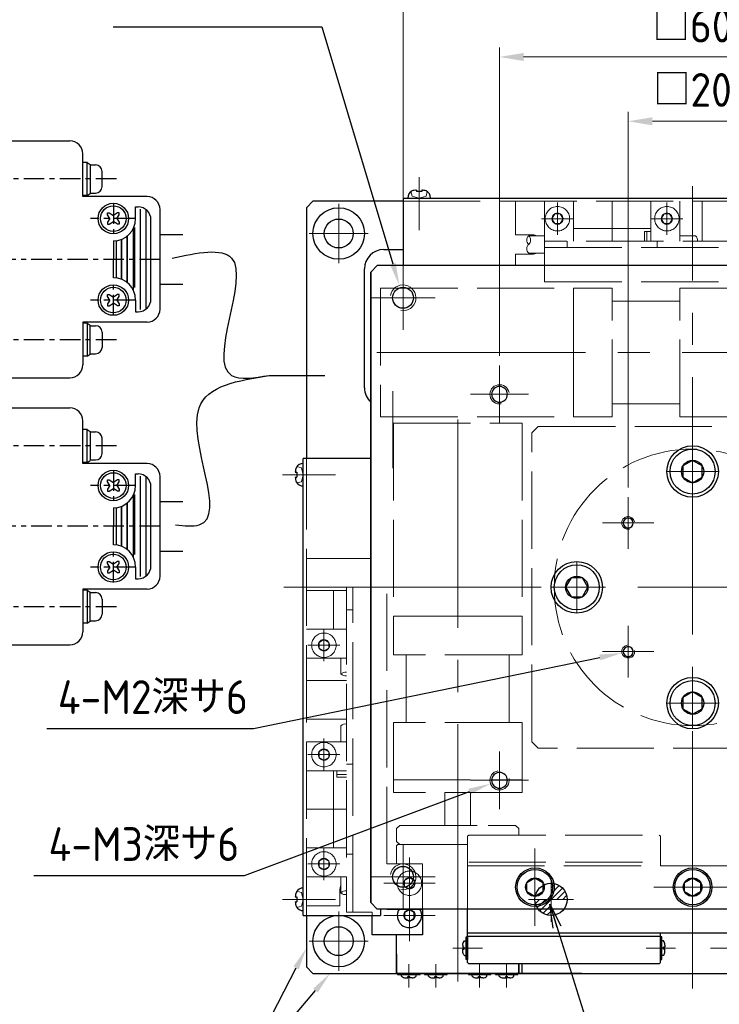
# Model space of a CAD drawing. Header units: millimetres. Extents: x 8675 to 9213, y 1906 to 2282.
# Tile 4 of 8: x 8827 to 8936, y 2001 to 2154. Entities that reach past the tile are written whole.
import ezdxf

# ---------------------------------------------------------------- set-up
doc = ezdxf.new("R2010")
doc.units = ezdxf.units.MM
doc.header["$LTSCALE"] = 0.8
for name, pattern in [('CENTER', [7, 4, -1, 1, -1]), ('GEN3', [6.25, 5, -1.25]), ('GEN7', [13.75, 10, -1.25, 1.25, -1.25])]:
    doc.linetypes.add(name, pattern=pattern)
doc.layers.get('0').update_dxf_attribs({"lineweight": 30})
for name, color, linetype, lineweight in [('3', 6, 'GEN3', 15), ('5', 3, 'Continuous', 15), ('6', 2, 'Continuous', 15), ('7', 4, 'GEN7', 15), ('8', 1, 'Continuous', 15), ('AM_5', 3, 'Continuous', 25)]:
    doc.layers.add(name, color=color, linetype=linetype, lineweight=lineweight)
doc.layers.add('CENTER', color=1, linetype='CENTER')
doc.styles.add('ACISOTS', font='isocp.shx', dxfattribs={"height": 1, "bigfont": 'extfont.shx'})
doc.styles.get("Standard").update_dxf_attribs({"font": 'ISOCP.SHX', "bigfont": 'EXTFONT.SHX'})
doc.dimstyles.new('AM_ISO$0', dxfattribs={"dimtxt": 3.5, "dimasz": 2.5, "dimexe": 1, "dimexo": 1, "dimgap": 1.5, "dimtad": 1, "dimdsep": 46, "dimtxsty": 'STANDARD', "dimcen": 0, "dimclrd": 256, "dimclre": 256, "dimclrt": 2, "dimadec": 0, "dimazin": 2, "dimtp": 0.1, "dimtm": 0.1, "dimtfac": 0.71, "dimtdec": 3, "dimtmove": 0, "dimatfit": 3, "dimfxl": 1, "dimlwd": -1, "dimlwe": -1, "dimarcsym": 0})
doc.dimstyles.new('GEN-ISO', dxfattribs={"dimtxt": 3.2, "dimasz": 2.5, "dimexe": 1, "dimexo": 0.5, "dimgap": 1, "dimtad": 1, "dimdec": 3, "dimdsep": 46, "dimtxsty": 'STANDARD', "dimblk1": 'OPEN', "dimblk2": 'OPEN', "dimsah": 1, "dimcen": 0, "dimclrd": 256, "dimclre": 256, "dimclrt": 2, "dimadec": 0, "dimazin": 0, "dimtp": 0.1, "dimtm": 0.1, "dimtfac": 0.71, "dimtdec": 3, "dimtmove": 0, "dimatfit": 3, "dimldrblk": 'OPEN', "dimfxl": 1, "dimtzin": 0, "dimarcsym": 0})

# ---------------------------------------------------------------- blocks, each defined once
blk = doc.blocks.new('mabeko sokumenn')
for p, q in [((-0.7, 0.5), (-0.7, 0.15)), ((-0.7, 0.15), (-0.5, 0.15)), ((-0.5, 0.15), (-0.5, -0.15)), ((-0.46, 1.14), (-0.2, 1.14)), ((-0.7, -0.15), (-0.5, -0.15)), ((-0.7, -0.5), (-0.7, -0.15)), ((-0.46, -1.14), (-0.2, -1.14))]:
    blk.add_line(p, q)
blk.add_lwpolyline([(-0.2, -1.75), (0, -1.75), (0, 1.75), (-0.2, 1.75)], close=True)
for centre, start, end in [((0.3, 0.5), 139.8969, 180), ((0.3, -0.5), 180, 220.1031)]:
    blk.add_arc(centre, 1, start, end)
blk = doc.blocks.new('*D325')
at = {"layer": '5', "transparency": 16777216}
for p, q in [((8921.88, 2081.29), (8921.88, 2139.72)), ((8941.88, 2081.29), (8941.88, 2139.72)), ((8925.63, 2138.22), (8938.13, 2138.22))]:
    blk.add_line(p, q, dxfattribs=at)
for points in [[(8925.63, 2138.85), (8925.63, 2137.6), (8921.88, 2138.22)], [(8938.13, 2138.85), (8938.13, 2137.6), (8941.88, 2138.22)]]:
    blk.add_solid(points, dxfattribs=at)
at = {"layer": 'DEFPOINTS', "color": 0, "transparency": 16777216}
for p in [(8941.88, 2138.22), (8921.88, 2079.79), (8941.88, 2079.79)]:
    blk.add_point(p, dxfattribs=at)
at = {"layer": '5', "color": 2, "transparency": 16777216, "insert": (8931.88, 2143.1), "char_height": 5.25, "attachment_point": 5}
blk.add_mtext('□20', dxfattribs=at)
blk = doc.blocks.new('*D326')
at = {"layer": '5', "transparency": 16777216}
for p, q in [((8901.88, 2101.79), (8901.88, 2149.72)), ((8961.88, 2101.79), (8961.88, 2149.72)), ((8905.63, 2148.22), (8958.13, 2148.22))]:
    blk.add_line(p, q, dxfattribs=at)
for points in [[(8905.63, 2148.85), (8905.63, 2147.6), (8901.88, 2148.22)], [(8958.13, 2148.85), (8958.13, 2147.6), (8961.88, 2148.22)]]:
    blk.add_solid(points, dxfattribs=at)
at = {"layer": 'DEFPOINTS', "color": 0, "transparency": 16777216}
for p in [(8961.88, 2148.22), (8901.88, 2100.29), (8961.88, 2100.29)]:
    blk.add_point(p, dxfattribs=at)
at = {"layer": '5', "color": 2, "transparency": 16777216, "insert": (8931.88, 2153.1), "char_height": 5.25, "attachment_point": 5}
blk.add_mtext('□60', dxfattribs=at)
blk = doc.blocks.new('*D327')
at = {"layer": '5', "transparency": 16777216}
for p, q in [((8886.88, 2117.29), (8886.88, 2159.72)), ((8976.88, 2117.29), (8976.88, 2159.72)), ((8890.63, 2158.22), (8973.13, 2158.22))]:
    blk.add_line(p, q, dxfattribs=at)
for points in [[(8890.63, 2158.85), (8890.63, 2157.6), (8886.88, 2158.22)], [(8973.13, 2158.85), (8973.13, 2157.6), (8976.88, 2158.22)]]:
    blk.add_solid(points, dxfattribs=at)
at = {"layer": 'DEFPOINTS', "color": 0, "transparency": 16777216}
for p in [(8976.88, 2158.22), (8886.88, 2115.79), (8976.88, 2115.79)]:
    blk.add_point(p, dxfattribs=at)
at = {"layer": '5', "color": 2, "transparency": 16777216, "insert": (8931.88, 2163.1), "char_height": 5.25, "attachment_point": 5}
blk.add_mtext('□90', dxfattribs=at)
blk = doc.blocks.new('_OPEN')
at = {"color": 0, "linetype": 'ByBlock'}
for p, q in [((-1, 0.167), (0, 0)), ((0, 0), (-1, -0.167)), ((0, 0), (-1, 0))]:
    blk.add_line(p, q, dxfattribs=at)
blk = doc.blocks.new('*S300')
at = {"layer": 'AM_5'}
for p, q in [((223.55, 1756.6), (236.01, 1771.31)), ((208.38, 1756.6), (223.55, 1756.6))]:
    blk.add_line(p, q, dxfattribs=at)
at = {"layer": 'AM_5', "linetype": 'Continuous'}
blk.add_trace([(236.36, 1771.01), (235.65, 1771.61), (238.27, 1773.98)], dxfattribs=at)
at = {"layer": 'AM_5', "color": 2, "insert": (220.05, 1758.35), "char_height": 3.5, "attachment_point": 9, "style": 'ACISOTS'}
blk.add_mtext('基準面', dxfattribs=at)
blk = doc.blocks.new('*S301')
at = {"layer": 'AM_5'}
for p, q in [((223.55, 1756.6), (236.01, 1771.31)), ((208.38, 1756.6), (223.55, 1756.6))]:
    blk.add_line(p, q, dxfattribs=at)
at = {"layer": 'AM_5', "linetype": 'Continuous'}
blk.add_trace([(236.36, 1771.01), (235.65, 1771.61), (238.27, 1773.98)], dxfattribs=at)
at = {"layer": 'AM_5', "color": 2, "insert": (220.05, 1758.35), "char_height": 3.5, "attachment_point": 9, "style": 'ACISOTS'}
blk.add_mtext('基準面', dxfattribs=at)
blk = doc.blocks.new('*S302')
at = {"layer": 'AM_5'}
for p, q in [((223.55, 1756.6), (236.01, 1771.31)), ((208.38, 1756.6), (223.55, 1756.6))]:
    blk.add_line(p, q, dxfattribs=at)
at = {"layer": 'AM_5', "linetype": 'Continuous'}
blk.add_trace([(236.36, 1771.01), (235.65, 1771.61), (238.27, 1773.98)], dxfattribs=at)
at = {"layer": 'AM_5', "color": 2, "insert": (220.05, 1758.35), "char_height": 3.5, "attachment_point": 9, "style": 'ACISOTS'}
blk.add_mtext('基準面', dxfattribs=at)
blk = doc.blocks.new('*S303')
at = {"layer": 'AM_5'}
for p, q in [((223.55, 1756.6), (232.99, 1774.83)), ((220.05, 1756.6), (223.55, 1756.6))]:
    blk.add_line(p, q, dxfattribs=at)
at = {"layer": 'AM_5', "linetype": 'Continuous'}
blk.add_trace([(233.4, 1774.62), (232.58, 1775.05), (234.6, 1777.94)], dxfattribs=at)
blk = doc.blocks.new('15063001')
at = {"color": 7, "linetype": 'Continuous'}
for p, q in [((9977.05, 2859.61), (9977.05, 2894.41)), ((9978.05, 2895.41), (10001.05, 2895.41)), ((10003.05, 2886.76), (10003.05, 2893.41)), ((10003.75, 2892.08), (10003.05, 2892.08)), ((10003.75, 2892.08), (10004.18, 2891.77)), ((10003.75, 2886.93), (10003.75, 2892.08)), ((10004.18, 2891.77), (10004.18, 2887.24)), ((10004.18, 2891.69), (10005.04, 2891.69)), ((9976.65, 2890.81), (9976.4, 2890.57)), ((9976.4, 2888.44), (9976.4, 2890.57)), ((9976.65, 2888.21), (9976.65, 2890.81)), ((9977.05, 2890.81), (9976.65, 2890.81)), ((10006.04, 2888.32), (10006.04, 2890.69)), ((9976.65, 2888.21), (9976.4, 2888.44)), ((9977.05, 2888.21), (9976.65, 2888.21)), ((10003.75, 2886.93), (10003.05, 2886.93)), ((10013.05, 2886.76), (10003.05, 2886.76)), ((10003.75, 2886.93), (10004.18, 2887.24)), ((10004.18, 2887.32), (10005.04, 2887.32)), ((10011.26, 2885.17), (10011.64, 2885.17)), ((10011.26, 2883.35), (10011.26, 2885.17)), ((9983.2, 2883.57), (9983.2, 2870.45)), ((9987.51, 2883.57), (9987.51, 2870.45)), ((10006.9, 2884.23), (10007.16, 2884.23)), ((10006.9, 2883.91), (10006.9, 2884.23)), ((10007.24, 2883.35), (10006.9, 2883.91)), ((10007.16, 2884.23), (10007.8, 2883.82)), ((10008.44, 2884.23), (10007.8, 2883.82)), ((10008.36, 2883.35), (10008.71, 2883.91)), ((10008.71, 2884.23), (10008.44, 2884.23)), ((10008.71, 2883.91), (10008.71, 2884.23)), ((10012.03, 2869.21), (10012.03, 2884.81)), ((10012.89, 2869.29), (10012.89, 2884.73)), ((10015.05, 2869.26), (10015.05, 2884.76)), ((10007.24, 2883.35), (10006.9, 2882.79)), ((10006.9, 2882.79), (10006.9, 2882.47)), ((10006.9, 2882.47), (10007.16, 2882.47)), ((10007.16, 2882.47), (10007.8, 2882.88)), ((10008.44, 2882.47), (10007.8, 2882.88)), ((10008.36, 2883.35), (10008.71, 2882.79)), ((10008.71, 2882.47), (10008.44, 2882.47)), ((10008.71, 2882.79), (10008.71, 2882.47)), ((10011.15, 2872.62), (10011.15, 2881.94)), ((10013.64, 2870.85), (10013.64, 2883.17)), ((10009.96, 2873.38), (10009.96, 2880.65)), ((10010.02, 2873.33), (10010.02, 2880.69)), ((10010.92, 2872.18), (10010.92, 2881.84)), ((10007.8, 2879.89), (10007.8, 2877.01)), ((10008.3, 2874.1), (10008.3, 2879.93)), ((10009.05, 2873.9), (10009.05, 2880.12)), ((10009.11, 2873.88), (10009.11, 2880.15)), ((10007.8, 2874.14), (10007.8, 2877.01)), ((10006.9, 2871.55), (10007.16, 2871.55)), ((10006.9, 2871.24), (10006.9, 2871.55)), ((10007.24, 2870.68), (10006.9, 2871.24)), ((10007.16, 2871.55), (10007.8, 2871.14)), ((10008.44, 2871.55), (10007.8, 2871.14)), ((10008.36, 2870.68), (10008.71, 2871.24)), ((10008.71, 2871.55), (10008.44, 2871.55)), ((10008.71, 2871.24), (10008.71, 2871.55)), ((10007.24, 2870.68), (10006.9, 2870.11)), ((10006.9, 2870.11), (10006.9, 2869.8)), ((10006.9, 2869.8), (10007.16, 2869.8)), ((10007.16, 2869.8), (10007.8, 2870.21)), ((10008.44, 2869.8), (10007.8, 2870.21)), ((10008.36, 2870.68), (10008.71, 2870.11)), ((10008.71, 2869.8), (10008.44, 2869.8)), ((10008.71, 2870.11), (10008.71, 2869.8)), ((10011.26, 2870.68), (10011.26, 2868.85)), ((10011.26, 2868.85), (10011.64, 2868.85)), ((10013.05, 2867.26), (10003.05, 2867.26)), ((10003.05, 2867.26), (10003.05, 2860.61)), ((10003.75, 2867.09), (10003.05, 2867.09)), ((10003.75, 2867.09), (10004.18, 2866.78)), ((10003.75, 2867.09), (10003.75, 2861.94)), ((10004.18, 2862.25), (10004.18, 2866.78)), ((10004.18, 2866.7), (10005.04, 2866.7)), ((9976.65, 2865.82), (9976.4, 2865.58)), ((9976.4, 2863.45), (9976.4, 2865.58)), ((9977.05, 2865.82), (9976.65, 2865.82)), ((9976.65, 2863.22), (9976.65, 2865.82)), ((10006.04, 2865.7), (10006.04, 2863.33)), ((9976.65, 2863.22), (9976.4, 2863.45)), ((9977.05, 2863.22), (9976.65, 2863.22)), ((10003.75, 2861.94), (10004.18, 2862.25)), ((10004.18, 2862.33), (10005.04, 2862.33)), ((10003.75, 2861.94), (10003.05, 2861.94)), ((9978.05, 2858.61), (10001.05, 2858.61))]:
    blk.add_line(p, q, dxfattribs=at)
at = {"color": 3, "linetype": 'Continuous'}
for p, q in [((9976.4, 2890.57), (9977.05, 2890.57)), ((9976.4, 2888.44), (9977.05, 2888.44)), ((9976.4, 2865.58), (9977.05, 2865.58)), ((9976.4, 2863.45), (9977.05, 2863.45))]:
    blk.add_line(p, q, dxfattribs=at)
for p, q in [((10015.05, 2880.86), (10018.61, 2880.86)), ((10015.05, 2873.16), (10018.61, 2873.16))]:
    blk.add_line(p, q)
at = {"color": 7, "linetype": 'Continuous'}
for centre, radius in [((10007.8, 2883.35), 2.37), ((10007.8, 2883.35), 1.99), ((10007.8, 2870.68), 2.37), ((10007.8, 2870.68), 1.99)]:
    blk.add_circle(centre, radius, dxfattribs=at)
for centre, radius, start, end in [((9978.05, 2894.41), 1, 90, 180), ((10001.05, 2893.41), 2, 0, 90), ((10005.04, 2890.69), 1, 0, 90), ((10005.04, 2888.32), 1, 270, 0), ((10013.05, 2884.76), 2, 0, 90), ((9985.35, 2883.57), 2.15, 0, 180), ((10011.64, 2883.17), 2, 0, 90), ((10007.8, 2883.35), 3.46, 270, 0), ((10007.8, 2870.68), 3.46, 0, 90), ((9985.35, 2870.45), 2.15, 180, 0), ((10011.64, 2870.85), 2, 270, 0), ((10013.05, 2869.26), 2, 270, 0), ((10005.04, 2865.7), 1, 0, 90), ((10005.04, 2863.33), 1, 270, 0), ((10001.05, 2860.61), 2, 270, 0), ((9978.05, 2859.61), 1, 180, 270)]:
    blk.add_arc(centre, radius, start, end, dxfattribs=at)
at = {"layer": 'CENTER', "color": 1, "linetype": 'CENTER'}
for p, q in [((10008.27, 2889.51), (9977.05, 2889.51)), ((10007.8, 2885.72), (10007.8, 2880.98)), ((10011.13, 2883.35), (10004.24, 2883.35)), ((10015.05, 2877.01), (9977.05, 2877.01)), ((10007.8, 2868.3), (10007.8, 2873.05)), ((10011.13, 2870.68), (10004.24, 2870.68)), ((10008.27, 2864.52), (9977.05, 2864.52))]:
    blk.add_line(p, q, dxfattribs=at)

msp = doc.modelspace()

# ---------------------------------------------------------------- hatches: boundary and pattern name
at = {"layer": '8'}
h = msp.add_hatch(dxfattribs=at)
h.set_pattern_fill('ANSI31', color=256, scale=0.2, angle=360, style=0)
h.set_pattern_definition([(45, (5644.0686, 1003.6911), (-0.44901281, 0.44901281), [])])
h.paths.add_polyline_path([(8907.385, 2017.286, 0.4142136), (8909.885, 2014.786), (8909.885, 2017.286)])
h.paths.add_polyline_path([(8912.385, 2017.286, 0.4142136), (8909.885, 2019.786), (8909.885, 2017.286)])

# ---------------------------------------------------------------- linework, layer by layer
for p, q in [((8888.985, 2127.539), (8888.985, 2127.287)), ((8889.785, 2127.539), (8889.785, 2127.287)), ((8886.885, 2126.286), (8957.885, 2126.286)), ((8886.885, 2126.286), (8886.885, 2115.786)), ((8887.635, 2126.286), (8891.135, 2126.286)), ((8889.785, 2127.287), (8888.985, 2127.287)), ((8872.885, 2125.786), (8871.885, 2124.786)), ((8871.885, 2124.786), (8871.885, 2085.786)), ((8886.885, 2125.786), (8872.885, 2125.786)), ((8883.885, 2118.286), (8886.885, 2118.286)), ((8880.885, 2096.786), (8880.885, 2115.286)), ((8882.885, 2115.786), (8881.885, 2114.786)), ((8881.885, 2114.786), (8882.885, 2115.786)), ((8980.885, 2115.786), (8882.885, 2115.786)), ((8881.885, 2114.786), (8881.885, 2016.786)), ((8881.885, 2016.786), (8881.885, 2114.786)), ((8871.385, 2014.786), (8871.385, 2085.786)), ((8881.885, 2085.786), (8871.385, 2085.786)), ((8871.385, 2081.536), (8871.385, 2085.036)), ((8931.885, 2085.518), (8930.385, 2084.652)), ((8930.385, 2084.652), (8930.385, 2082.92)), ((8933.385, 2084.652), (8931.885, 2085.518)), ((8933.385, 2082.92), (8933.385, 2084.652)), ((8870.132, 2083.686), (8870.384, 2083.686)), ((8870.384, 2083.686), (8870.384, 2082.886)), ((8870.132, 2082.886), (8870.384, 2082.886)), ((8930.385, 2082.92), (8931.885, 2082.054)), ((8931.885, 2082.054), (8933.385, 2082.92)), ((8913.019, 2067.286), (8912.153, 2065.786)), ((8914.751, 2067.286), (8913.019, 2067.286)), ((8915.617, 2065.786), (8914.751, 2067.286)), ((8912.153, 2065.786), (8913.019, 2064.286)), ((8914.751, 2064.286), (8915.617, 2065.786)), ((8913.019, 2064.286), (8914.751, 2064.286)), ((8931.885, 2049.518), (8930.385, 2048.652)), ((8933.385, 2048.652), (8931.885, 2049.518)), ((8930.385, 2048.652), (8930.385, 2046.92)), ((8933.385, 2046.92), (8933.385, 2048.652)), ((8930.385, 2046.92), (8931.885, 2046.054)), ((8931.885, 2046.054), (8933.385, 2046.92)), ((8906.135, 2019.908), (8907.385, 2020.629)), ((8907.385, 2020.629), (8908.635, 2019.908)), ((8930.635, 2019.908), (8931.885, 2020.629)), ((8931.885, 2020.629), (8933.135, 2019.908)), ((8871.385, 2015.536), (8871.385, 2019.036)), ((8906.135, 2018.464), (8906.135, 2019.908)), ((8908.635, 2019.908), (8908.635, 2018.464)), ((8930.635, 2018.464), (8930.635, 2019.908)), ((8933.135, 2019.908), (8933.135, 2018.464)), ((8870.132, 2017.686), (8870.384, 2017.686)), ((8870.384, 2017.686), (8870.384, 2016.886)), ((8907.385, 2017.743), (8906.135, 2018.464)), ((8908.635, 2018.464), (8907.385, 2017.743)), ((8931.885, 2017.743), (8930.635, 2018.464)), ((8933.135, 2018.464), (8931.885, 2017.743)), ((8870.132, 2016.886), (8870.384, 2016.886)), ((8881.885, 2016.786), (8882.885, 2015.786)), ((8980.885, 2015.786), (8882.885, 2015.786)), ((8883.385, 2015.786), (8883.385, 2014.786)), ((8884.385, 2015.786), (8889.885, 2015.786)), ((8887.885, 2015.652), (8887.135, 2015.219)), ((8888.635, 2015.219), (8887.885, 2015.652)), ((8889.885, 2015.786), (8889.885, 2011.786)), ((8896.885, 2007.486), (8896.885, 2015.786)), ((8871.385, 2014.786), (8883.385, 2014.786)), ((8871.885, 2014.786), (8871.885, 2006.786)), ((8882.085, 2015.286), (8882.085, 2015.286)), ((8882.085, 2011.786), (8882.085, 2014.786)), ((8887.135, 2015.219), (8887.135, 2014.353)), ((8887.135, 2014.353), (8887.885, 2013.92)), ((8887.885, 2013.92), (8888.635, 2014.353)), ((8888.635, 2014.353), (8888.635, 2015.219)), ((8889.885, 2011.786), (8882.085, 2011.786)), ((8882.085, 2011.786), (8882.085, 2011.786)), ((8885.885, 2005.786), (8885.885, 2011.786)), ((8889.885, 2011.786), (8889.885, 2011.786)), ((8896.885, 2012.086), (8966.885, 2012.086)), ((8926.885, 2011.486), (8896.885, 2011.486)), ((8926.885, 2007.486), (8926.885, 2012.086)), ((8885.885, 2008.786), (8885.885, 2005.986)), ((8871.885, 2006.786), (8872.885, 2005.786)), ((8897.085, 2007.286), (8896.885, 2007.486)), ((8897.085, 2007.286), (8896.885, 2007.486)), ((8926.685, 2007.286), (8897.085, 2007.286)), ((8904.885, 2007.286), (8904.885, 2005.786)), ((8904.885, 2005.786), (8904.885, 2007.286)), ((8904.885, 2007.286), (8904.885, 2005.986)), ((8905.385, 2005.786), (8905.385, 2007.286)), ((8926.685, 2007.286), (8926.885, 2007.486)), ((8872.885, 2005.786), (8990.885, 2005.786)), ((8885.885, 2005.986), (8886.085, 2005.786)), ((8885.885, 2005.986), (8886.085, 2005.786)), ((8885.885, 2005.986), (8886.085, 2005.786)), ((8885.885, 2005.986), (8886.085, 2005.786)), ((8885.885, 2005.986), (8886.085, 2005.786)), ((8885.885, 2005.986), (8886.085, 2005.786)), ((8885.885, 2005.786), (8905.385, 2005.786)), ((8886.085, 2005.786), (8904.685, 2005.786)), ((8904.685, 2005.786), (8886.085, 2005.786)), ((8886.085, 2005.786), (8904.685, 2005.786)), ((8904.685, 2005.786), (8886.085, 2005.786)), ((8896.885, 2005.786), (8926.885, 2005.786)), ((8896.885, 2005.786), (8926.885, 2005.786)), ((8904.885, 2005.986), (8904.685, 2005.786)), ((8914.685, 2005.786), (8904.685, 2005.786))]:
    msp.add_line(p, q)
for centre, radius in [((8876.885, 2120.786), 4), ((8876.885, 2120.786), 2.25), ((8886.885, 2110.786), 1.621), ((8931.885, 2083.786), 4), ((8931.885, 2083.786), 3.5), ((8931.885, 2083.786), 1.732), ((8913.885, 2065.786), 4), ((8913.885, 2065.786), 3.5), ((8913.885, 2065.786), 1.732), ((8931.885, 2047.786), 4), ((8931.885, 2047.786), 3.5), ((8931.885, 2047.786), 1.732), ((8886.885, 2020.786), 1.621), ((8907.385, 2019.186), 3), ((8907.385, 2019.186), 2.75), ((8931.885, 2019.186), 3), ((8931.885, 2019.186), 2.75), ((8907.385, 2019.186), 1.443), ((8931.885, 2019.186), 1.443), ((8909.885, 2017.286), 2.5), ((8887.885, 2014.786), 0.866), ((8876.885, 2010.786), 4), ((8876.885, 2010.786), 2.25)]:
    msp.add_circle(centre, radius)
at = {"extrusion": (0, 0, -1)}
for centre, radius in [((-8901.885, 2095.786), 1.229), ((-8921.885, 2075.786), 0.783), ((-8921.885, 2055.786), 0.783), ((-8901.885, 2035.786), 1.229)]:
    msp.add_circle(centre, radius, dxfattribs=at)
for centre, radius, start, end in [((8888.776, 2126.358), 1.143, 114.92643, 183.59519), ((8889.385, 2123.906), 3.655, 96.28279, 107.3652), ((8889.385, 2123.906), 3.655, 72.6348, 83.71721), ((8889.994, 2126.358), 1.143, 356.40481, 65.07357), ((8883.885, 2115.286), 3, 90, 180), ((8883.885, 2096.786), 3, 180, 228.18969), ((8871.313, 2083.895), 1.143, 86.40481, 155.07357), ((8873.765, 2083.286), 3.655, 162.6348, 173.71721), ((8873.765, 2083.286), 3.655, 186.28279, 197.3652), ((8871.313, 2082.677), 1.143, 204.92643, 273.59519), ((8871.313, 2017.895), 1.143, 86.40481, 155.07357), ((8873.765, 2017.286), 3.655, 162.6348, 173.71721), ((8873.765, 2017.286), 3.655, 186.28279, 197.3652), ((8871.313, 2016.677), 1.143, 204.92643, 273.59519), ((8887.885, 2014.786), 1.9, 148.24318, 31.75682)]:
    msp.add_arc(centre, radius, start, end)
for points, knots in [([(8850.985, 2116.966), (8854.889, 2117.785), (8866.489, 2120.217), (8854.264, 2096.88), (8863.771, 2098.361), (8866.073, 2098.719)], [0, 0, 0, 0, 9.2559039, 27.5022303, 33.3347117, 33.3347117, 33.3347117, 33.3347117]), ([(8851.516, 2075.489), (8852.89, 2075.351), (8861.067, 2074.53), (8849.088, 2095.989), (8861.242, 2097.943), (8866.073, 2098.719)], [0, 0, 0, 0, 3.6716424, 21.8583343, 33.8552215, 33.8552215, 33.8552215, 33.8552215])]:
    msp.add_open_spline(points, degree=3, knots=knots)
msp.add_open_spline([(8866.073, 2098.719), (8868.967, 2098.719), (8871.861, 2098.719), (8874.754, 2098.719)], degree=3)
at = {"layer": '3', "ltscale": 3}
for p, q in [((8888.11, 2127.287), (8888.3, 2126.577)), ((8889.385, 2126.286), (8888.3, 2126.577)), ((8889.385, 2126.286), (8890.47, 2126.577)), ((8890.66, 2127.287), (8890.47, 2126.577)), ((8886.885, 2125.786), (8957.885, 2125.786)), ((8904.385, 2120.586), (8904.385, 2125.786)), ((8908.885, 2125.786), (8908.885, 2119.586)), ((8913.385, 2119.586), (8913.385, 2125.786)), ((8919.385, 2125.786), (8919.385, 2119.586)), ((8919.385, 2119.586), (8919.385, 2125.786)), ((8925.385, 2125.786), (8925.385, 2119.586)), ((8929.885, 2119.586), (8929.885, 2125.786)), ((8933.385, 2125.786), (8933.385, 2119.586)), ((8910.452, 2123.836), (8910.019, 2123.086)), ((8910.019, 2123.086), (8910.452, 2122.336)), ((8911.318, 2123.836), (8910.452, 2123.836)), ((8911.751, 2123.086), (8911.318, 2123.836)), ((8911.318, 2122.336), (8911.751, 2123.086)), ((8927.452, 2123.836), (8927.019, 2123.086)), ((8927.019, 2123.086), (8927.452, 2122.336)), ((8928.318, 2123.836), (8927.452, 2123.836)), ((8928.751, 2123.086), (8928.318, 2123.836)), ((8928.318, 2122.336), (8928.751, 2123.086)), ((8910.452, 2122.336), (8911.318, 2122.336)), ((8919.385, 2121.586), (8913.385, 2121.586)), ((8925.385, 2121.586), (8919.385, 2121.586)), ((8927.452, 2122.336), (8928.318, 2122.336)), ((8906.885, 2120.586), (8904.385, 2120.586)), ((8908.885, 2120.436), (8906.414, 2120.436)), ((8924.385, 2119.586), (8924.385, 2121.086)), ((8924.385, 2121.086), (8925.385, 2121.086)), ((8924.785, 2121.086), (8924.785, 2119.586)), ((8932.356, 2120.436), (8929.885, 2120.436)), ((8908.891, 2119.588), (8908.891, 2115.366)), ((8957.348, 2119.588), (8908.891, 2119.588)), ((8908.891, 2118.588), (8959.391, 2118.588)), ((8912.391, 2118.586), (8912.391, 2119.586)), ((8926.391, 2118.586), (8926.391, 2119.586)), ((8904.385, 2115.786), (8904.385, 2117.586)), ((8904.385, 2117.586), (8906.885, 2117.586)), ((8906.414, 2117.736), (8908.885, 2117.736)), ((8908.891, 2115.366), (8908.891, 2113.288)), ((8883.391, 2112.286), (8913.391, 2112.286)), ((8883.391, 2112.286), (8883.391, 2092.286)), ((8908.891, 2113.288), (8951.891, 2113.288)), ((8913.391, 2112.286), (8913.391, 2092.286)), ((8913.391, 2112.286), (8913.391, 2092.286)), ((8913.391, 2092.286), (8913.391, 2112.286)), ((8913.391, 2112.286), (8919.391, 2112.286)), ((8919.391, 2092.286), (8919.391, 2112.286)), ((8919.391, 2112.19), (8919.391, 2108.39)), ((8929.891, 2112.286), (8940.791, 2112.286)), ((8929.891, 2092.286), (8929.891, 2112.286)), ((8919.391, 2110.286), (8929.891, 2110.286)), ((8919.391, 2094.286), (8929.891, 2094.286)), ((8883.391, 2092.286), (8913.391, 2092.286)), ((8913.391, 2092.286), (8919.391, 2092.286)), ((8929.891, 2092.286), (8940.791, 2092.286)), ((8885.385, 2091.286), (8885.385, 2061.286)), ((8885.385, 2091.286), (8905.385, 2091.286)), ((8905.385, 2091.286), (8905.385, 2061.286)), ((8906.885, 2089.786), (8907.885, 2090.786)), ((8907.885, 2090.786), (8955.885, 2090.786)), ((8906.885, 2041.786), (8906.885, 2089.786)), ((8870.384, 2084.561), (8871.094, 2084.371)), ((8871.885, 2014.786), (8871.885, 2085.786)), ((8871.385, 2083.286), (8871.094, 2084.371)), ((8871.385, 2083.286), (8871.094, 2082.201)), ((8870.384, 2082.011), (8871.094, 2082.201)), ((8871.885, 2070.286), (8881.885, 2070.286)), ((8871.885, 2065.286), (8878.085, 2065.286)), ((8876.085, 2065.286), (8876.085, 2059.286)), ((8878.085, 2065.786), (8878.085, 2015.286)), ((8884.385, 2065.786), (8878.085, 2065.786)), ((8879.085, 2015.286), (8879.085, 2065.786)), ((8884.385, 2022.786), (8884.385, 2065.786)), ((8879.085, 2062.286), (8878.085, 2062.286)), ((8885.385, 2061.286), (8905.385, 2061.286)), ((8885.385, 2061.286), (8905.385, 2061.286)), ((8905.385, 2061.286), (8885.385, 2061.286)), ((8885.385, 2061.286), (8885.385, 2055.286)), ((8905.385, 2061.286), (8905.385, 2055.286)), ((8878.085, 2059.286), (8871.885, 2059.286)), ((8874.585, 2057.652), (8873.835, 2057.219)), ((8873.835, 2057.219), (8873.835, 2056.353)), ((8875.335, 2057.219), (8874.585, 2057.652)), ((8875.335, 2056.353), (8875.335, 2057.219)), ((8873.835, 2056.353), (8874.585, 2055.92)), ((8874.585, 2055.92), (8875.335, 2056.353)), ((8871.885, 2054.786), (8878.085, 2054.786)), ((8877.235, 2054.786), (8877.235, 2052.315)), ((8905.385, 2055.286), (8885.385, 2055.286)), ((8887.385, 2055.286), (8887.385, 2044.786)), ((8901.481, 2055.286), (8905.281, 2055.286)), ((8903.385, 2055.286), (8903.385, 2044.786)), ((8878.085, 2051.286), (8871.885, 2051.286)), ((8871.885, 2045.286), (8878.085, 2045.286)), ((8885.385, 2044.786), (8885.385, 2033.886)), ((8905.385, 2044.786), (8885.385, 2044.786)), ((8905.385, 2044.786), (8905.385, 2033.886)), ((8877.235, 2044.257), (8877.235, 2041.786)), ((8878.085, 2041.786), (8871.885, 2041.786)), ((8907.885, 2040.786), (8906.885, 2041.786)), ((8874.585, 2040.652), (8873.835, 2040.219)), ((8873.835, 2040.219), (8873.835, 2039.353)), ((8875.335, 2040.219), (8874.585, 2040.652)), ((8875.335, 2039.353), (8875.335, 2040.219)), ((8955.885, 2040.786), (8907.885, 2040.786)), ((8873.835, 2039.353), (8874.585, 2038.92)), ((8874.585, 2038.92), (8875.335, 2039.353)), ((8871.885, 2037.286), (8878.085, 2037.286)), ((8876.085, 2037.286), (8876.085, 2031.286)), ((8876.585, 2036.286), (8876.585, 2037.286)), ((8879.085, 2038.286), (8878.085, 2038.286)), ((8876.585, 2036.686), (8878.085, 2036.686)), ((8878.085, 2036.286), (8876.585, 2036.286)), ((8885.385, 2035.886), (8905.385, 2035.886)), ((8885.385, 2035.886), (8905.385, 2035.886)), ((8905.385, 2033.886), (8885.385, 2033.886)), ((8893.385, 2033.886), (8893.385, 2028.786)), ((8897.385, 2028.786), (8897.385, 2033.886)), ((8878.085, 2031.286), (8871.885, 2031.286)), ((8876.085, 2031.286), (8876.085, 2025.286)), ((8886.385, 2028.786), (8885.885, 2028.286)), ((8885.885, 2028.286), (8885.885, 2026.277)), ((8886.385, 2028.786), (8904.259, 2028.786)), ((8900.126, 2028.786), (8901.126, 2028.786)), ((8901.126, 2028.786), (8903.626, 2028.786)), ((8902.259, 2028.786), (8904.385, 2028.786)), ((8904.885, 2028.286), (8904.385, 2028.786)), ((8904.885, 2027.286), (8904.885, 2028.286)), ((8896.885, 2027.086), (8897.085, 2027.286)), ((8896.885, 2015.786), (8896.885, 2027.086)), ((8897.085, 2027.286), (8926.685, 2027.286)), ((8926.885, 2027.086), (8926.685, 2027.286)), ((8926.885, 2027.086), (8926.885, 2022.486)), ((8878.085, 2025.286), (8871.885, 2025.286)), ((8885.885, 2026.277), (8886.376, 2025.786)), ((8885.885, 2025.586), (8886.085, 2025.786)), ((8885.885, 2022.786), (8885.885, 2025.586)), ((8886.085, 2025.786), (8896.885, 2025.786)), ((8874.585, 2023.652), (8873.835, 2023.219)), ((8875.335, 2023.219), (8874.585, 2023.652)), ((8879.085, 2024.286), (8878.085, 2024.286)), ((8873.835, 2023.219), (8873.835, 2022.353)), ((8873.835, 2022.353), (8874.585, 2021.92)), ((8874.585, 2021.92), (8875.335, 2022.353)), ((8875.335, 2022.353), (8875.335, 2023.219)), ((8889.885, 2022.786), (8884.385, 2022.786)), ((8889.885, 2011.786), (8889.885, 2022.786)), ((8896.885, 2022.486), (8966.885, 2022.486)), ((8897.085, 2023.086), (8926.685, 2023.086)), ((8871.885, 2020.786), (8878.085, 2020.786)), ((8877.235, 2020.786), (8877.235, 2018.315)), ((8887.885, 2020.652), (8887.135, 2020.219)), ((8887.135, 2020.219), (8887.135, 2019.353)), ((8888.635, 2020.219), (8887.885, 2020.652)), ((8888.635, 2019.353), (8888.635, 2020.219)), ((8877.085, 2018.786), (8877.085, 2016.286)), ((8887.135, 2019.353), (8887.885, 2018.92)), ((8887.885, 2018.92), (8888.635, 2019.353)), ((8870.384, 2018.561), (8871.094, 2018.371)), ((8871.385, 2017.286), (8871.094, 2018.371)), ((8871.385, 2017.286), (8871.094, 2016.201)), ((8870.384, 2016.011), (8871.094, 2016.201)), ((8877.085, 2016.286), (8871.885, 2016.286)), ((8882.885, 2015.786), (8885.885, 2015.786)), ((8871.885, 2014.786), (8871.385, 2014.786)), ((8882.085, 2015.286), (8878.085, 2015.286)), ((8882.085, 2014.786), (8882.085, 2015.286)), ((8882.085, 2014.786), (8882.085, 2015.286)), ((8882.085, 2011.786), (8889.885, 2011.786))]:
    msp.add_line(p, q, dxfattribs=at)
for centre, radius in [((8910.885, 2123.086), 1.9), ((8927.885, 2123.086), 1.9), ((8910.885, 2123.086), 0.866), ((8927.885, 2123.086), 0.866), ((8931.885, 2065.786), 21.5), ((8874.585, 2056.786), 1.9), ((8874.585, 2056.786), 0.866), ((8874.585, 2039.786), 1.9), ((8874.585, 2039.786), 0.866), ((8874.585, 2022.786), 1.9), ((8874.585, 2022.786), 0.866), ((8887.885, 2019.786), 1.9), ((8887.885, 2019.786), 0.866)]:
    msp.add_circle(centre, radius, dxfattribs=at)
for centre, start, end in [((8906.885, 2119.086), 64.15807, 90), ((8906.885, 2119.086), 270, 295.84193), ((8878.585, 2018.786), 154.15807, 180)]:
    msp.add_arc(centre, 1.5, start, end, dxfattribs=at)
at = {"layer": '6', "color": 2}
for centre, start, end in [((8907.034, 2119.761), 132.55562, 227.61366), ((8907.034, 2119.761), 132.55562, 227.61366), ((8905.794, 2119.761), 312.38634, 47.44438), ((8905.794, 2119.761), 312.38634, 47.44438), ((8931.736, 2119.761), 348.99026, 47.44438), ((8907.034, 2118.411), 132.38634, 227.44438), ((8877.91, 2051.696), 78.99026, 137.44438), ((8877.91, 2051.696), 78.99026, 137.44438), ((8877.91, 2052.935), 222.55562, 281.00974), ((8877.91, 2052.935), 222.55562, 281.00974), ((8877.91, 2043.637), 78.99026, 137.44438), ((8877.91, 2017.696), 78.99026, 137.44438), ((8877.91, 2017.696), 78.99026, 137.44438), ((8877.91, 2018.935), 222.55562, 281.00974), ((8877.91, 2018.935), 222.55562, 281.00974)]:
    msp.add_arc(centre, 0.916, start, end, dxfattribs=at)
at = {"layer": '6'}
for centre in [(8886.885, 2110.786), (8886.885, 2020.786)]:
    msp.add_arc(centre, 2, 260, 170, dxfattribs=at)
at = {"layer": '6', "extrusion": (0, 0, -1)}
for centre, radius, start, end in [((-8901.885, 2095.786), 1.5, 260, 170), ((-8921.885, 2075.786), 1, 260, 170), ((-8921.885, 2055.786), 1, 170, 80), ((-8901.885, 2035.786), 1.5, 170, 80)]:
    msp.add_arc(centre, radius, start, end, dxfattribs=at)
at = {"layer": '7', "ltscale": 5}
for p, q in [((8889.385, 2129.539), (8889.385, 2121.286)), ((8931.885, 2003.453), (8931.885, 2128.119)), ((8889.385, 2126.786), (8889.385, 2125.286)), ((8876.885, 2116.186), (8876.885, 2125.386)), ((8910.885, 2120.586), (8910.885, 2125.586)), ((8927.885, 2125.586), (8927.885, 2120.586)), ((8913.385, 2123.086), (8908.385, 2123.086)), ((8925.385, 2123.086), (8930.385, 2123.086)), ((8872.285, 2120.786), (8881.485, 2120.786)), ((8886.885, 2105.786), (8886.885, 2115.786)), ((8881.885, 2110.786), (8891.885, 2110.786)), ((8970.257, 2102.286), (8882.791, 2102.286)), ((8901.885, 2091.286), (8901.885, 2100.286)), ((8885.285, 2096.286), (8885.285, 2084.286)), ((8906.385, 2095.786), (8897.385, 2095.786)), ((8895.385, 2004.506), (8895.385, 2091.886)), ((8931.885, 2079.786), (8931.885, 2087.786)), ((8868.132, 2083.286), (8876.385, 2083.286)), ((8870.885, 2083.286), (8872.385, 2083.286)), ((8927.885, 2083.786), (8935.885, 2083.786)), ((8921.885, 2071.786), (8921.885, 2079.786)), ((8925.885, 2075.786), (8917.885, 2075.786)), ((8913.885, 2061.786), (8913.885, 2069.786)), ((8868.355, 2065.786), (8995.573, 2065.786)), ((8917.885, 2065.786), (8909.885, 2065.786)), ((8874.585, 2059.286), (8874.585, 2054.286)), ((8921.885, 2059.786), (8921.885, 2051.786)), ((8877.085, 2056.786), (8872.085, 2056.786)), ((8925.885, 2055.786), (8917.885, 2055.786)), ((8931.885, 2051.786), (8931.885, 2043.786)), ((8935.885, 2047.786), (8927.885, 2047.786)), ((8874.585, 2037.286), (8874.585, 2042.286)), ((8901.885, 2040.286), (8901.885, 2031.286)), ((8872.085, 2039.786), (8877.085, 2039.786)), ((8906.385, 2035.786), (8897.385, 2035.786)), ((8874.585, 2025.286), (8874.585, 2020.286)), ((8886.885, 2015.786), (8886.885, 2025.786)), ((8907.385, 2025.186), (8907.385, 2013.186)), ((8887.885, 2010.786), (8887.885, 2023.786)), ((8877.085, 2022.786), (8872.085, 2022.786)), ((8887.885, 2021.849), (8887.885, 2017.723)), ((8881.885, 2020.786), (8891.885, 2020.786)), ((8909.885, 2013.786), (8909.885, 2020.786)), ((8891.885, 2019.786), (8883.885, 2019.786)), ((8885.822, 2019.786), (8889.948, 2019.786)), ((8925.885, 2019.186), (8937.885, 2019.186)), ((8868.132, 2017.286), (8876.385, 2017.286)), ((8870.885, 2017.286), (8872.385, 2017.286)), ((8887.885, 2017.286), (8887.885, 2012.286)), ((8906.385, 2017.286), (8913.385, 2017.286)), ((8887.885, 2016.849), (8887.885, 2012.723)), ((8900.385, 2015.786), (8890.385, 2015.786)), ((8876.885, 2006.186), (8876.885, 2015.386)), ((8891.885, 2014.786), (8883.885, 2014.786)), ((8890.385, 2014.786), (8885.385, 2014.786)), ((8885.822, 2014.786), (8889.948, 2014.786)), ((8872.285, 2010.786), (8881.485, 2010.786)), ((8894.643, 2009.688), (8899.243, 2009.688)), ((8924.643, 2009.688), (8929.243, 2009.688)), ((8934.643, 2009.688), (8939.243, 2009.688)), ((8887.785, 2007.186), (8887.785, 2003.559)), ((8891.985, 2007.186), (8891.985, 2003.559)), ((8898.785, 2007.186), (8898.785, 2003.559)), ((8902.985, 2007.186), (8902.985, 2003.559))]:
    msp.add_line(p, q, dxfattribs=at)
at = {"layer": 'AM_5'}
for p, q in [((8841.851, 2152.907), (8874.288, 2152.907)), ((8874.288, 2152.907), (8885.309, 2116.055)), ((8863.625, 2043.85), (8917.476, 2054.883)), ((8831.523, 2043.85), (8863.625, 2043.85)), ((8862.228, 2020.996), (8897.2, 2034.039)), ((8829.504, 2020.996), (8862.228, 2020.996))]:
    msp.add_line(p, q, dxfattribs=at)
for points in [[(8884.868, 2115.923), (8885.751, 2116.187), (8886.312, 2112.702)], [(8917.569, 2054.431), (8917.384, 2055.334), (8920.905, 2055.585)], [(8897.361, 2033.607), (8897.039, 2034.471), (8900.479, 2035.262)]]:
    msp.add_trace(points, dxfattribs=at)

# ---------------------------------------------------------------- block references
for p in [(-1165.934, -760.243), (-1165.934, -801.741)]:
    msp.add_blockref('15063001', p)
at = {"xscale": -1, "rotation": 180}
msp.add_blockref('mabeko sokumenn', (8896.885, 2009.688), dxfattribs=at)
for p, rotation in [((8926.885, 2009.688), 180), ((8887.785, 2005.786), 90), ((8891.985, 2005.786), 90), ((8898.785, 2005.786), 90), ((8902.985, 2005.786), 90)]:
    msp.add_blockref('mabeko sokumenn', p, dxfattribs=dict(rotation=rotation))
at = {"layer": 'AM_5'}
for name in ['*S303', '*S300', '*S301', '*S302']:
    msp.add_blockref(name, (8637.283, 231.803), dxfattribs=at)

# ---------------------------------------------------------------- texts
at = {"layer": '5', "color": 2, "char_height": 5.25, "attachment_point": 5}
for s, insert in [('4-M2深サ6', (8848.007, 2048.726)), ('4-M3深サ6', (8846.61, 2025.871))]:
    msp.add_mtext(s, dxfattribs=dict(at, insert=insert))

# ---------------------------------------------------------------- dimensions: what is measured, and where the dimension line sits
at = {"layer": '5'}
for base, p1, p2, picture, middle in [((8976.885, 2158.222), (8886.885, 2115.786), (8976.885, 2115.786), '*D327', (8931.885, 2163.097)), ((8961.885, 2148.222), (8901.885, 2100.286), (8961.885, 2100.286), '*D326', (8931.885, 2153.097)), ((8941.885, 2138.222), (8921.885, 2079.786), (8941.885, 2079.786), '*D325', (8931.885, 2143.097))]:
    dim = msp.add_linear_dim(base=base, p1=p1, p2=p2, text='□<>', dimstyle='AM_ISO$0', override={"dimscale": 1.5}, dxfattribs=at)
    dim.commit()
    dim.dimension.update_dxf_attribs({"geometry": picture, "text_midpoint": middle})

# ---------------------------------------------------------------- leaders
at = {"layer": '5', "annotation_type": 0, "has_hookline": 1, "hookline_direction": 1, "text_width": 45.498}
msp.add_leader([(8909.691, 2016.562), (8919.594, 1984.899), (8915.844, 1984.899)], dimstyle='GEN-ISO', override={"dimscale": 1.5, "dimgap": 1.5, "dimtad": 1, "dimzin": 0, "dimtp": 0.02, "dimtm": 0, "dimtdec": 2, "dimarcsym": 1}, dxfattribs=at)

doc.saveas('drawing.dxf')
